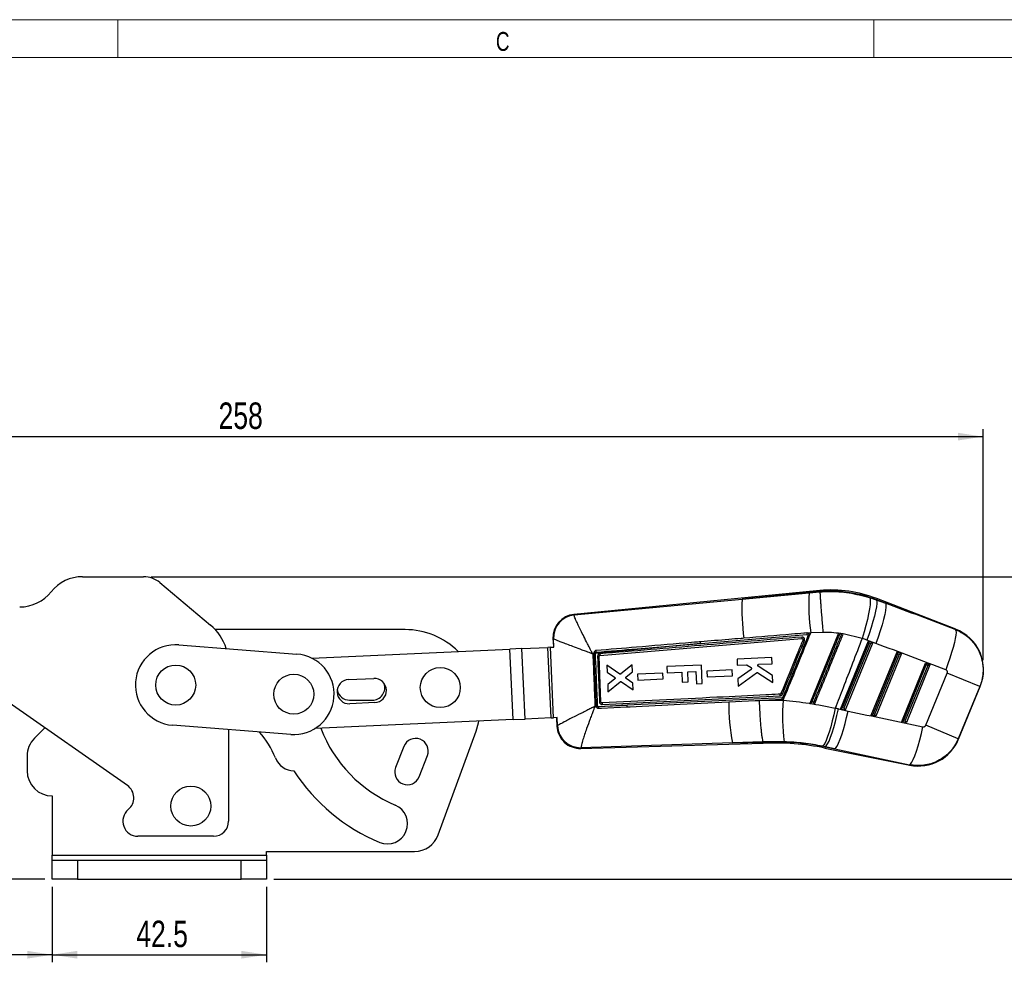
# Model space of a CAD drawing. Header units: millimetres. Extents: x 0 to 420, y 0 to 297.
# Tile 5 of 12: x 102 to 233, y 173 to 297. Entities that reach past the tile are written whole.
import ezdxf

# ---------------------------------------------------------------- set-up
doc = ezdxf.new("R2010")
doc.units = ezdxf.units.MM
doc.layers.add('FORMATO', color=179, linetype='Continuous')
doc.styles.add('SLDTEXTSTYLE0', font='TXT', dxfattribs={"width": 0.75})
doc.styles.add('SLDTEXTSTYLE1', font='TXT', dxfattribs={"width": 0.744681})
doc.dimstyles.new('SLDDIMSTYLE0', dxfattribs={"dimtxt": 3.5, "dimasz": 3.302, "dimexe": 0, "dimexo": 0.0625, "dimgap": 0.875, "dimtad": 1, "dimdec": 0, "dimlfac": 1.5, "dimrnd": 1e-09, "dimzin": 12, "dimdsep": 46, "dimtxsty": 'SLDTEXTSTYLE0', "dimsah": 1, "dimcen": 0.09, "dimadec": 0, "dimazin": 3, "dimtfac": 1, "dimtdec": 0, "dimtofl": 0, "dimtmove": 0, "dimatfit": 3, "dimfxl": 0, "dimfrac": 2, "dimtolj": 1, "dimtzin": 12, "dimarcsym": 0})
doc.dimstyles.new('SLDDIMSTYLE1', dxfattribs={"dimtxt": 3.5, "dimasz": 3.302, "dimexe": 0, "dimexo": 0.0625, "dimgap": 0.875, "dimtad": 1, "dimdec": 1, "dimlfac": 1.5, "dimrnd": 1e-09, "dimzin": 12, "dimdsep": 46, "dimtxsty": 'SLDTEXTSTYLE0', "dimsah": 1, "dimcen": 0.09, "dimadec": 0, "dimazin": 3, "dimtfac": 1, "dimtdec": 1, "dimtofl": 0, "dimtmove": 0, "dimatfit": 3, "dimfxl": 0, "dimfrac": 2, "dimtolj": 1, "dimtzin": 12, "dimarcsym": 0})
doc.dimstyles.new('SLDDIMSTYLE2', dxfattribs={"dimtxt": 3.5, "dimasz": 3.302, "dimexe": 0, "dimexo": 0.0625, "dimgap": 0.875, "dimtad": 1, "dimdec": 3, "dimlfac": 1.5, "dimrnd": 1e-09, "dimzin": 12, "dimdsep": 46, "dimtxsty": 'SLDTEXTSTYLE0', "dimsah": 1, "dimcen": 0.09, "dimadec": 0, "dimazin": 3, "dimtfac": 1, "dimtdec": 3, "dimtofl": 0, "dimtmove": 0, "dimatfit": 3, "dimfxl": 0, "dimfrac": 2, "dimtolj": 1, "dimtzin": 12, "dimarcsym": 0})

# ---------------------------------------------------------------- blocks, each defined once
blk = doc.blocks.new('_D')
at = {"layer": 'FORMATO'}
for p, q in [((58.01, 221.18), (58.01, 243.03)), ((229.82, 212.46), (229.82, 243.03)), ((58.01, 242.03), (229.82, 242.03))]:
    blk.add_line(p, q, dxfattribs=at)
for points in [[(58.01, 242.03), (61.32, 241.53), (61.32, 242.54)], [(229.82, 242.03), (226.52, 242.54), (226.52, 241.53)]]:
    blk.add_solid(points, dxfattribs=at)
at = {"layer": 'FORMATO', "insert": (128.68, 246.55), "char_height": 3.5, "attachment_point": 1, "style": 'SLDTEXTSTYLE0'}
blk.add_mtext('258', dxfattribs=at)
blk = doc.blocks.new('_D_1')
at = {"layer": 'FORMATO'}
for p, q in [((119.77, 223.51), (240.9, 223.51)), ((239.9, 183.52), (239.9, 223.51)), ((136.01, 183.52), (240.9, 183.52))]:
    blk.add_line(p, q, dxfattribs=at)
for points in [[(239.9, 223.51), (239.39, 220.21), (240.41, 220.21)], [(239.9, 183.52), (240.41, 186.82), (239.39, 186.82)]]:
    blk.add_solid(points, dxfattribs=at)
at = {"layer": 'FORMATO', "insert": (235.39, 201.63), "char_height": 3.5, "attachment_point": 1, "rotation": 90, "style": 'SLDTEXTSTYLE0'}
blk.add_mtext('60', dxfattribs=at)
blk = doc.blocks.new('_D_2')
at = {"layer": 'FORMATO'}
for p, q in [((59.99, 206.85), (41.01, 206.85)), ((42.01, 206.85), (42.01, 183.52)), ((105.68, 183.52), (41.01, 183.52))]:
    blk.add_line(p, q, dxfattribs=at)
for points in [[(42.01, 206.85), (41.51, 203.55), (42.52, 203.55)], [(42.01, 183.52), (42.52, 186.82), (41.51, 186.82)]]:
    blk.add_solid(points, dxfattribs=at)
at = {"layer": 'FORMATO', "insert": (37.5, 193.76), "char_height": 3.5, "attachment_point": 1, "rotation": 90, "style": 'SLDTEXTSTYLE0'}
blk.add_mtext('35', dxfattribs=at)
blk = doc.blocks.new('_D_3')
at = {"layer": 'FORMATO'}
for p, q in [((106.68, 182.52), (106.68, 172.52)), ((135.01, 182.52), (135.01, 172.52)), ((106.68, 173.52), (135.01, 173.52))]:
    blk.add_line(p, q, dxfattribs=at)
for points in [[(106.68, 173.52), (109.98, 173.01), (109.98, 174.03)], [(135.01, 173.52), (131.71, 174.03), (131.71, 173.01)]]:
    blk.add_solid(points, dxfattribs=at)
at = {"layer": 'FORMATO', "insert": (117.8, 178.03), "char_height": 3.5, "attachment_point": 1, "style": 'SLDTEXTSTYLE0'}
blk.add_mtext('42.5', dxfattribs=at)
blk = doc.blocks.new('_D_4')
at = {"layer": 'FORMATO'}
for p, q in [((58.01, 205.18), (58.01, 172.52)), ((106.68, 182.52), (106.68, 172.52)), ((106.68, 173.52), (58.01, 173.52))]:
    blk.add_line(p, q, dxfattribs=at)
for points in [[(58.01, 173.52), (61.32, 173.01), (61.32, 174.03)], [(106.68, 173.52), (103.38, 174.03), (103.38, 173.01)]]:
    blk.add_solid(points, dxfattribs=at)
at = {"layer": 'FORMATO', "insert": (77.28, 178.03), "char_height": 3.5, "attachment_point": 1, "style": 'SLDTEXTSTYLE0'}
blk.add_mtext('73', dxfattribs=at)

msp = doc.modelspace()

# ---------------------------------------------------------------- linework, layer by layer
at = {"color": 7, "linetype": 'Continuous', "lineweight": 18}
for p, q in [((115.372707, 292.169042), (115.372707, 297.169042)), ((215.372707, 292.169042), (215.372707, 297.169042))]:
    msp.add_line(p, q, dxfattribs=at)
at = {"color": 7, "linetype": 'Continuous', "lineweight": 25}
for p, q in [((110.697678, 223.514706), (118.765725, 223.514706)), ((120.90835, 222.734854), (127.632333, 217.092763)), ((208.232137, 221.702173), (175.669475, 218.51438)), ((208.245844, 221.548281), (197.957375, 220.541069)), ((206.798668, 221.364328), (208.249942, 221.502127)), ((208.232194, 221.701586), (208.245844, 221.548281)), ((208.245844, 221.548281), (208.249941, 221.502246)), ((208.249942, 221.502127), (208.249941, 221.502246)), ((175.723566, 218.463705), (197.957375, 220.541069)), ((197.957375, 220.541069), (206.798668, 221.364328)), ((214.804525, 220.758217), (215.700558, 220.448713)), ((215.706185, 220.463269), (215.700558, 220.448713)), ((215.700558, 220.448713), (216.910263, 219.997881)), ((216.910263, 219.997881), (215.706185, 220.463269)), ((226.211148, 216.568628), (215.761883, 220.607375)), ((175.723566, 218.463705), (175.723151, 218.441076)), ((153.347082, 216.514706), (128.239265, 216.514706)), ((172.924267, 215.3462), (172.971904, 214.293612)), ((172.989864, 215.290696), (172.982125, 215.299871)), ((179.143599, 213.108312), (205.853267, 215.337727)), ((192.470568, 214.694199), (206.524607, 215.864363)), ((207.021777, 216.097266), (206.617583, 216.058361)), ((206.638745, 216.051523), (206.617583, 216.058361)), ((206.837666, 215.605061), (206.861537, 215.705612)), ((206.861537, 215.705612), (207.021777, 216.097266)), ((210.705065, 216.030963), (206.914689, 206.764172)), ((208.644463, 216.14369), (207.021777, 216.097266)), ((210.70686, 216.035352), (210.705065, 216.030963)), ((210.706308, 216.034003), (210.70686, 216.035352)), ((211.329138, 215.94676), (210.70686, 216.035352)), ((211.110543, 215.977202), (210.903366, 216.005964)), ((210.962384, 206.003155), (214.654262, 215.024771)), ((211.328047, 215.944093), (211.329138, 215.94676)), ((213.830478, 215.344532), (211.328047, 215.944093)), ((215.651465, 214.685181), (214.441761, 215.136013)), ((214.654262, 215.024771), (215.224042, 214.804545)), ((123.425809, 214.498764), (139.045646, 213.288339)), ((141.00195, 212.749576), (167.224672, 213.936343)), ((168.806386, 214.007927), (167.224672, 213.936343)), ((167.64664, 204.612554), (167.224672, 213.936343)), ((168.806386, 214.007927), (172.243467, 214.16348)), ((169.228355, 204.684138), (168.806386, 214.007927)), ((172.576459, 214.17855), (172.243467, 214.16348)), ((172.665435, 204.83969), (172.243467, 214.16348)), ((172.576459, 214.17855), (173.057699, 214.20033)), ((172.998428, 204.854761), (172.576459, 214.17855)), ((192.470568, 214.694199), (178.541313, 213.334841)), ((211.217525, 206.164041), (214.741048, 214.77426)), ((214.934094, 214.699646), (211.42405, 206.122366)), ((215.224042, 214.804545), (211.571948, 205.880148)), ((214.741048, 214.77426), (214.934094, 214.699646)), ((178.328089, 213.313881), (178.190791, 213.300381)), ((178.324793, 213.393355), (178.327561, 213.326587)), ((178.327561, 213.326587), (178.328089, 213.313881)), ((178.541313, 213.334841), (178.538767, 213.398995)), ((179.270035, 206.944644), (179.019507, 212.967632)), ((201.866515, 212.820399), (197.270467, 212.61156)), ((197.270467, 212.61156), (197.307283, 211.794888)), ((201.903317, 212.003768), (201.866515, 212.820399)), ((215.014562, 205.18545), (218.441965, 213.560785)), ((215.269702, 205.346337), (218.528751, 213.310274)), ((218.721797, 213.23566), (215.476227, 205.304662)), ((219.011744, 213.34056), (215.624125, 205.062444)), ((218.441965, 213.560785), (219.011744, 213.34056)), ((218.528751, 213.310274), (218.721797, 213.23566)), ((181.749329, 210.64358), (180.044975, 211.798263)), ((180.044975, 211.798263), (180.086389, 210.879534)), ((183.402863, 211.848583), (181.910026, 210.650097)), ((183.44351, 210.946639), (183.402863, 211.848583)), ((192.566797, 211.834654), (187.972959, 211.62675)), ((187.972959, 211.62675), (188.009919, 210.810085)), ((192.677569, 209.387038), (192.566797, 211.834654)), ((196.646194, 211.18538), (193.292844, 211.033009)), ((193.292844, 211.033009), (193.328125, 210.250377)), ((196.681465, 210.402777), (196.646194, 211.18538)), ((197.307283, 211.794888), (198.521487, 211.850063)), ((199.128, 211.258488), (197.387858, 210.007367)), ((198.602119, 211.827778), (199.123871, 211.482371)), ((201.973138, 210.454439), (200.066099, 211.6737)), ((200.133223, 211.923311), (201.903317, 212.003768)), ((219.066739, 204.367746), (222.229667, 212.0968)), ((219.321879, 204.528633), (222.316453, 211.846289)), ((222.509499, 211.771675), (219.528405, 204.486958)), ((222.799446, 211.876574), (219.676303, 204.24474)), ((222.229667, 212.0968), (222.799446, 211.876574)), ((222.316453, 211.846289), (222.509499, 211.771675)), ((145.887083, 209.900858), (149.217008, 210.051561)), ((180.086389, 210.879534), (181.083415, 210.213024)), ((181.09287, 209.993996), (180.160061, 209.245176)), ((182.615756, 210.267379), (183.44351, 210.946639)), ((183.511021, 209.448554), (182.625036, 210.050304)), ((187.455572, 210.769427), (184.102269, 210.617051)), ((184.102269, 210.617051), (184.137548, 209.834418)), ((184.137548, 209.834418), (187.490841, 209.986824)), ((187.490841, 209.986824), (187.455572, 210.769427)), ((188.009919, 210.810085), (189.966554, 210.898636)), ((189.966554, 210.898636), (190.026506, 209.573941)), ((190.749208, 210.934057), (191.821103, 210.982568)), ((190.80916, 209.609362), (190.749208, 210.934057)), ((191.821103, 210.982568), (191.894916, 209.351617)), ((193.328125, 210.250377), (196.681465, 210.402777)), ((197.387858, 210.007367), (197.431593, 209.037326)), ((197.431593, 209.037326), (199.867736, 210.809387)), ((200.020899, 210.813447), (202.015303, 209.518788)), ((202.015303, 209.518788), (201.973138, 210.454439)), ((222.234659, 203.858781), (225.084716, 210.77055)), ((229.39836, 208.991826), (225.084716, 210.77055)), ((180.160061, 209.245176), (180.203019, 208.292163)), ((180.203019, 208.292163), (181.81322, 209.610255)), ((181.973982, 209.618085), (183.550888, 208.563887)), ((183.550888, 208.563887), (183.511021, 209.448554)), ((190.026506, 209.573941), (190.80916, 209.609362)), ((191.894916, 209.351617), (192.677569, 209.387038)), ((229.39836, 208.991826), (226.548303, 202.080057)), ((226.577714, 202.033552), (229.454914, 209.011149)), ((146.013749, 207.181373), (149.013749, 207.181373)), ((179.434377, 206.611634), (202.991213, 207.765025)), ((203.235016, 207.505847), (182.721457, 206.501998)), ((198.800579, 207.09002), (203.232754, 207.307084)), ((198.800579, 207.09002), (200.197243, 207.141803)), ((200.197243, 207.141803), (203.373596, 207.182344)), ((203.373596, 207.182344), (203.473142, 207.42553)), ((116.614655, 195.90458), (100.985775, 206.848039)), ((149.361683, 206.854833), (146.031758, 206.70413)), ((178.479874, 206.35087), (178.628249, 206.356129)), ((178.614093, 206.439393), (178.628249, 206.356129)), ((178.862145, 206.364421), (182.721457, 206.501998)), ((182.721457, 206.501998), (178.971069, 206.319687)), ((179.412436, 206.814782), (179.397737, 206.814887)), ((196.183553, 206.961724), (198.800579, 207.09002)), ((210.694141, 206.021278), (211.966531, 205.748721)), ((211.571948, 205.880148), (210.962384, 206.003155)), ((211.42405, 206.122366), (211.217525, 206.164041)), ((167.64664, 204.612554), (141.423919, 203.425786)), ((167.64664, 204.612554), (169.228355, 204.684138)), ((172.665435, 204.83969), (169.228355, 204.684138)), ((172.665435, 204.83969), (172.998428, 204.854761)), ((173.478317, 204.876479), (172.998428, 204.854761)), ((173.40265, 204.775889), (173.450577, 203.716904)), ((215.624125, 205.062444), (215.014562, 205.18545)), ((215.476227, 205.304662), (215.269702, 205.346337)), ((219.528405, 204.486958), (219.321879, 204.528633)), ((105.707536, 203.541827), (104.323393, 202.157683)), ((138.221526, 202.653556), (122.601689, 203.863981)), ((130.013749, 203.2896), (130.013749, 191.181373)), ((173.504429, 203.770498), (173.513307, 203.78464)), ((219.676303, 204.24474), (219.066739, 204.367746)), ((226.548303, 202.080057), (222.234659, 203.858781)), ((157.750386, 189.374639), (162.744008, 203.094505)), ((153.198391, 201.064074), (152.111053, 198.26806)), ((176.577021, 200.810746), (200.730805, 201.481743)), ((176.621793, 200.899889), (176.626545, 200.868364)), ((196.663711, 201.523313), (176.626545, 200.868364)), ((200.724215, 201.657757), (196.663711, 201.523313)), ((196.663711, 201.523313), (200.725177, 201.636142)), ((200.724407, 201.657265), (200.724215, 201.657757)), ((203.50686, 201.685764), (200.724407, 201.657265)), ((200.725177, 201.636142), (200.724407, 201.657265)), ((208.942042, 201.017714), (208.571903, 201.095567)), ((208.908419, 200.851093), (220.122649, 198.588131)), ((208.938979, 201.002535), (208.942042, 201.017714)), ((208.938979, 201.002535), (210.214432, 200.745157)), ((210.214432, 200.745157), (208.942042, 201.017714)), ((103.347082, 199.800661), (103.347082, 197.848039)), ((155.217735, 197.059906), (156.305074, 199.85592)), ((106.680416, 194.514706), (106.680416, 186.686719)), ((128.013749, 189.181373), (118.013749, 189.181373)), ((106.680416, 186.686719), (135.013749, 186.686719)), ((106.680416, 186.020052), (106.680416, 186.686719)), ((135.013749, 186.686719), (135.013749, 187.181373)), ((135.013749, 187.181373), (154.618077, 187.181373)), ((135.013749, 186.686719), (135.013749, 186.020052)), ((106.680416, 183.520052), (106.680416, 186.020052)), ((106.680416, 186.020052), (110.013749, 186.020052)), ((110.013749, 186.020052), (110.013749, 183.520052)), ((110.013749, 186.020052), (131.680416, 186.020052)), ((131.680416, 183.520052), (131.680416, 186.020052)), ((131.680416, 186.020052), (135.013749, 186.020052)), ((135.013749, 186.020052), (135.013749, 183.520052)), ((110.013749, 183.520052), (106.680416, 183.520052)), ((110.013749, 183.520052), (131.680416, 183.520052)), ((135.013749, 183.520052), (131.680416, 183.520052))]:
    msp.add_line(p, q, dxfattribs=at)
at = {"color": 8, "linetype": 'Continuous', "lineweight": 25}
for p, q in [((215.761883, 220.607375), (215.706185, 220.463269)), ((175.669475, 218.51438), (175.723566, 218.463705)), ((226.155058, 216.539311), (226.211148, 216.568628)), ((172.982125, 215.299871), (172.924267, 215.3462)), ((173.039473, 214.199505), (172.989864, 215.290696)), ((229.454914, 209.011149), (229.39836, 208.991826)), ((173.513307, 203.78464), (173.46363, 204.875814)), ((173.450577, 203.716904), (173.504429, 203.770498)), ((226.548303, 202.080057), (226.577714, 202.033552)), ((176.626545, 200.868364), (176.577021, 200.810746)), ((208.938979, 201.002535), (208.908419, 200.851093)), ((220.122649, 198.588131), (220.099344, 198.64079))]:
    msp.add_line(p, q, dxfattribs=at)
at = {"color": 7, "linetype": 'Continuous', "lineweight": 25, "flags": 128}
for points in [[(214.804525, 220.758217), (214.874518, 220.576338), (214.896897, 220.258199), (214.871045, 219.812558), (214.797675, 219.251685), (214.678807, 218.591022), (214.517712, 217.848759), (214.318827, 217.04533), (214.087628, 216.202856), (213.830478, 215.344532)], [(215.700558, 220.448713), (215.760482, 220.264349), (215.765793, 219.947934), (215.716344, 219.50809), (215.613484, 218.956803), (215.460016, 218.309097), (215.260121, 217.582623), (215.019248, 216.797177), (214.743961, 215.974165), (214.441761, 215.136013)], [(216.910263, 219.997881), (216.970187, 219.813517), (216.975497, 219.497102), (216.926049, 219.057258), (216.823189, 218.505971), (216.66972, 217.858265), (216.469826, 217.131791), (216.228953, 216.346345), (215.953666, 215.523333), (215.651465, 214.685181)], [(226.155058, 216.539311), (226.223376, 216.403264), (226.244808, 216.15318), (226.218855, 215.794869), (226.146121, 215.336658), (226.028295, 214.789194), (225.868117, 214.165201), (225.669307, 213.479178), (225.436487, 212.747067), (225.175066, 211.985883), (224.89112, 211.213312)], [(178.968912, 206.115494), (179.350149, 206.134274), (180.969153, 206.21401), (182.719287, 206.30017)], [(182.719287, 206.30017), (183.118463, 206.319817), (184.737486, 206.399483), (187.331226, 206.527046)], [(187.331226, 206.527046), (189.761657, 206.646496), (196.183553, 206.961724)], [(210.264837, 206.110726), (210.079793, 205.260324), (209.88167, 204.439538), (209.675647, 203.669823), (209.46711, 202.971301), (209.26151, 202.362229), (209.06422, 201.858528), (208.880399, 201.473366), (208.714851, 201.216811), (208.571903, 201.095567)], [(208.942042, 201.017714), (209.086737, 201.137495), (209.255584, 201.392602), (209.444158, 201.776354), (209.647522, 202.278697), (209.860347, 202.886474), (210.07706, 203.583766), (210.291984, 204.352308), (210.49949, 205.171968), (210.694141, 206.021278)], [(210.214432, 200.745157), (210.359127, 200.864938), (210.527973, 201.120045), (210.716548, 201.503796), (210.919911, 202.00614), (211.132737, 202.613917), (211.34945, 203.311209), (211.564374, 204.07975), (211.771879, 204.899411), (211.966531, 205.748721)], [(162.744008, 203.094505), (163.069582, 204.175261), (163.122612, 204.407809)], [(220.099344, 198.64079), (220.240986, 198.73192), (220.40824, 198.966831), (220.59649, 199.339041), (220.800539, 199.838274), (221.014756, 200.450751), (221.233228, 201.159568), (221.449924, 201.945157), (221.658863, 202.785837), (221.854278, 203.658402)]]:
    msp.add_lwpolyline(points, dxfattribs=at)
at = {"color": 7, "linetype": 'Continuous', "lineweight": 25}
for centre in [(123.013749, 209.181373), (158.013749, 208.848039), (138.633586, 207.970947), (125.013749, 193.181373)]:
    msp.add_circle(centre, 2.645833, dxfattribs=at)
for centre, radius, start, end in [((110.697678, 218.181373), 5.333333, 90, 141.31781255), ((118.765725, 220.181373), 3.333333, 50, 90), ((102.371014, 224.848039), 5.333333, 270, 321.31781255), ((209.599134, 204.662778), 17.094141, 68.86797628, 94.58816701), ((209.599134, 204.662778), 16.939646, 68.86797628, 94.58218231), ((225.818226, 219.097076), 27.898246, 177.03308783, 187.66448392), ((235.505715, 219.942083), 28.742258, 177.16369088, 187.68743177), ((175.966154, 215.483867), 3.045, 94.90987982, 183.534351), ((176.029908, 215.428625), 3.050501, 95.76354342, 182.41901444), ((176.042441, 215.403161), 3.054648, 95.99985635, 182.10995705), ((123.347082, 211.9858), 6.666667, 17.70013951, 50), ((153.347082, 206.514706), 10, 45.33053008, 90), ((224.137567, 211.203749), 5.751667, 337.14687462, 69.28749987), ((152.109484, 82.195405), 144.198857, 67.69525998, 67.77117073), ((123.013749, 209.181373), 5.333333, 85.56884349, 265.56884349), ((191.436878, 214.657556), 1.034339, 2.03022073, 13.46473795), ((138.633586, 207.970947), 5.333333, 265.56884349, 85.56884349), ((178.323788, 217.493642), 4.100287, 270.01404672, 273.00540667), ((177.720123, 231.829006), 18.512387, 271.88035616, 272.54241573), ((178.322529, 226.222275), 13.272955, 272.18248764, 273.01004942), ((145.959421, 208.302494), 1.6, 92.59127893, 272.59127893), ((149.289346, 208.453197), 1.6, 272.59127893, 92.59127893), ((146.013749, 208.848039), 1.666667, 190.79062069, 270), ((149.013749, 208.848039), 1.666667, 270, 18.64634875), ((202.062327, 207.77007), 0.9289, 359.68880663, 12.53368285), ((198.543962, 196.514794), 12.403102, 67.51362053, 68.50920279), ((229.526468, 205.066512), 26.238321, 175.37470317, 187.40301345), ((178.11736, 222.299432), 15.867816, 271.79390572, 272.56967764), ((177.847552, 207.452829), 1.487962, 304.82286929, 312.98975393), ((178.625376, 217.27788), 10.353326, 272.51369302, 273.56988324), ((181.857608, 206.410357), 0.868695, 352.71290781, 6.05559502), ((222.822934, 206.573317), 26.642213, 179.16467656, 190.92646377), ((159.012162, 209.90418), 18, 200.97419077, 247.23080036), ((176.492463, 203.854572), 3.045, 181.91422573, 272.51799235), ((176.551492, 203.918075), 3.050634, 182.77280332, 271.40975453), ((176.564287, 203.955085), 3.055737, 183.1975397, 271.07832221), ((106.680416, 199.800661), 3.333333, 135, 180), ((125.636704, 195.429278), 11.333333, 21.29960821, 41.73272118), ((154.751733, 200.459997), 1.666667, 338.74949449, 158.74949449), ((221.260367, 204.226151), 5.751667, 258.27532103, 337.97083618), ((202.25107, 167.860237), 33.810354, 78.59127893, 92.58669009), ((202.25107, 167.860237), 33.655859, 78.59127893, 92.59127893), ((138.680416, 200.514706), 2.666667, 201.29960821, 269.5813033), ((153.664394, 197.663983), 1.666667, 158.74949449, 338.74949449), ((106.680416, 197.848039), 3.333333, 180, 270), ((159.413484, 211.181373), 24.666667, 212.72024679, 247.55439489), ((115.467502, 194.266276), 2, 309.53590642, 55), ((151.013749, 190.848039), 2.666667, 247.55439489, 67.23080036), ((118.013749, 191.181373), 2, 129.53590642, 270), ((128.013749, 191.181373), 2, 270, 0), ((154.618077, 190.514706), 3.333333, 270, 340)]:
    msp.add_arc(centre, radius, start, end, dxfattribs=at)
for centre, major_axis, ratio, start_param, end_param in [((222.295518, 174.554956), (237.498836, -91.658135), 0.1594825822, 1.6160472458, 1.6549020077), ((210.413515, 204.326969), (10.664987, -4.39769), 0.999926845, 1.6051702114, 1.6611642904), ((214.76675, 214.763662), (-0.112233, 0.260524), 0.0685990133, 0.0671655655, 1.500579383), ((213.538378, 215.952666), (40.566512, 1.658158), 0.0699281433, 3.1419085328, 3.1760674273), ((214.959796, 214.689048), (0.265628, 0.114431), 0.0689666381, 0.076587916, 1.6379618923), ((222.980899, 174.27234), (237.492409, -91.674764), 0.1382182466, 1.6160676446, 1.6549224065), ((218.554452, 213.299676), (-0.112233, 0.260524), 0.0685990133, 0.0671655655, 1.500579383), ((218.747498, 213.225062), (0.265628, 0.114431), 0.0689666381, 0.076587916, 1.6379618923), ((222.342154, 211.835691), (-0.112233, 0.260524), 0.0685990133, 0.0671655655, 1.500579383), ((222.535201, 211.761077), (0.265628, 0.114431), 0.0689666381, 0.076587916, 1.6379618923), ((202.498846, 167.758067), (36.178714, -14.918233), 0.999926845, 1.7508951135, 1.7621009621), ((211.243227, 206.153443), (0.279953, 0.149907), 0.0677311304, 1.626420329, 3.0598341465), ((211.449752, 206.111768), (-0.124134, 0.231821), 0.0673634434, 1.4890378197, 3.050411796), ((213.953147, 206.787963), (40.550454, 2.01297), 0.0699281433, 3.1071178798, 3.1412767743), ((247.729613, 234.29129), (254.423573, -50.376748), 0.1356176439, 4.5982542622, 4.6373941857), ((215.295404, 205.335739), (0.279953, 0.149907), 0.0677311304, 1.626420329, 3.0598341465), ((215.501929, 205.294064), (-0.124134, 0.231821), 0.0673634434, 1.4890378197, 3.050411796), ((219.347581, 204.518035), (0.279953, 0.149907), 0.0677311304, 1.626420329, 3.0598341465), ((219.554106, 204.47636), (-0.124134, 0.231821), 0.0673634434, 1.4890378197, 3.050411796), ((247.044233, 234.573906), (254.453663, -50.227508), 0.1564812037, 4.5980863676, 4.6372262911)]:
    msp.add_ellipse(centre, major_axis=major_axis, ratio=ratio, start_param=start_param, end_param=end_param, dxfattribs=at)
for points, knots in [([(208.249942, 221.502127), (208.249313, 221.460241), (208.248056, 221.376468), (208.263179, 221.063255), (208.290684, 220.618306), (208.330473, 220.045585), (208.3815, 219.360231), (208.441922, 218.584825), (208.510286, 217.738387), (208.576249, 216.944602), (208.621792, 216.408104), (208.641847, 216.174198), (208.644463, 216.14369)], [0, 0, 0, 0, 0.1139934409, 0.2279868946, 0.3419802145, 0.4559735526, 0.5699693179, 0.6839651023, 0.7979649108, 0.9119647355, 0.9885175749, 1, 1, 1, 1]), ([(208.249941, 221.502246), (208.626878, 221.5241), (209.907312, 221.598338), (212.133602, 221.46176), (213.906154, 220.994855), (214.804525, 220.758217)], [0, 0, 0, 0, 0.17064200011, 0.57966177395, 1, 1, 1, 1]), ([(178.190791, 213.300381), (178.188868, 213.303999), (178.186621, 213.308225), (178.18295, 213.315134), (178.178711, 213.323113), (178.170616, 213.338351), (178.156934, 213.364117), (178.133977, 213.407378), (178.095459, 213.480043), (178.030794, 213.602263), (177.921963, 213.80861), (177.73712, 214.160977), (177.4125, 214.785742), (177.009481, 215.575935), (176.59858, 216.403941), (176.282503, 217.062), (176.043948, 217.581), (175.834835, 218.064439), (175.733681, 218.343098), (175.725146, 218.422512), (175.723151, 218.441076)], [0, 0, 0, 0, 0.001490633, 0.0017418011, 0.0028468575, 0.0047785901, 0.0080212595, 0.0134651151, 0.0226072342, 0.0379736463, 0.0638671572, 0.1078155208, 0.1840182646, 0.3257153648, 0.450189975, 0.5746139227, 0.6750615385, 0.7754827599, 0.9475158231, 1, 1, 1, 1]), ([(226.155058, 216.539311), (226.511533, 216.376395), (227.168831, 216.075998), (227.997089, 215.417175), (228.730711, 214.61714), (229.287646, 213.691036), (229.649726, 212.691753), (229.826445, 211.747951), (229.838845, 210.788461), (229.707611, 209.855106), (229.499111, 209.273074), (229.39836, 208.991826)], [0, 0, 0, 0, 0.12829305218, 0.23655698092, 0.34482086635, 0.48352593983, 0.58798983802, 0.69245370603, 0.79723770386, 0.90202170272, 1, 1, 1, 1]), ([(178.190791, 213.300381), (178.186946, 213.301783), (178.182453, 213.303421), (178.175107, 213.3061), (178.166622, 213.309194), (178.150421, 213.315102), (178.123038, 213.325091), (178.07708, 213.34186), (177.99993, 213.370025), (177.870295, 213.417395), (177.651782, 213.497364), (177.279657, 213.633906), (176.623037, 213.875949), (175.800071, 214.182024), (174.949065, 214.502669), (174.283123, 214.757445), (173.768567, 214.958315), (173.302279, 215.145336), (173.052748, 215.253011), (173.001779, 215.283556), (172.989864, 215.290696)], [0, 0, 0, 0, 0.0014906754, 0.00174180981, 0.00284832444, 0.00478080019, 0.008024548, 0.01346993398, 0.02261416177, 0.03798336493, 0.06388034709, 0.10783247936, 0.18403704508, 0.32571559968, 0.45019043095, 0.57461464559, 0.67506267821, 0.77548433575, 0.94751667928, 1, 1, 1, 1]), ([(205.847932, 215.536389), (201.39248, 215.165588), (192.488814, 214.424587), (183.585608, 213.681521), (179.137623, 213.310291)], [0, 0, 0, 0, 0.5004063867, 1, 1, 1, 1]), ([(198.169222, 215.376235), (198.046114, 215.365967), (197.384352, 215.310772), (195.475525, 215.151539), (193.689835, 215.002489), (192.442786, 214.898399)], [0, 0, 0, 0, 0.0644937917, 0.3466832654, 1, 1, 1, 1]), ([(206.496677, 216.07033), (206.370204, 216.059795), (205.705059, 216.00439), (202.929204, 215.773135), (200.279884, 215.552228), (198.169222, 215.376235)], [0, 0, 0, 0, 0.0455616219, 0.2396171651, 1, 1, 1, 1]), ([(205.990144, 215.151197), (205.944843, 215.040448), (205.6946, 214.428666), (204.727147, 212.063469), (203.805038, 209.80901), (203.08786, 208.055588)], [0, 0, 0, 0, 0.046824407, 0.25866035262, 1, 1, 1, 1]), ([(203.287699, 207.974894), (203.771323, 209.157718), (204.738552, 211.523318), (205.705861, 213.888891), (206.189505, 215.071654)], [0, 0, 0, 0, 0.5000103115, 1, 1, 1, 1]), ([(206.660864, 215.677453), (206.104216, 214.316165), (205.00191, 211.620469), (203.899709, 208.924739), (203.354103, 207.590314)], [0, 0, 0, 0, 0.5049855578, 1, 1, 1, 1]), ([(203.529109, 207.516365), (204.08052, 208.864485), (205.183342, 211.560725), (206.286224, 214.256949), (206.837666, 215.605061)], [0, 0, 0, 0, 0.49999995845, 1, 1, 1, 1]), ([(206.189505, 215.071654), (206.192222, 215.078885), (206.208304, 215.121698), (206.220134, 215.206587), (206.19876, 215.316831), (206.154996, 215.39421), (206.096469, 215.459315), (206.020017, 215.511711), (205.925633, 215.53847), (205.86776, 215.53692), (205.847932, 215.536389)], [0, 0, 0, 0, 0.0337140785, 0.1996216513, 0.3655959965, 0.5156321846, 0.5814015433, 0.7474433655, 0.9134732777, 1, 1, 1, 1]), ([(205.847932, 215.536389), (205.849874, 215.510316), (205.853758, 215.458169), (205.856526, 215.39274), (205.856605, 215.346924), (205.854181, 215.340776), (205.852969, 215.337703)], [0, 0, 0, 0, 0.2499999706, 0.4999999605, 0.7499999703, 1, 1, 1, 1]), ([(205.853267, 215.337727), (205.86865, 215.33757), (205.884917, 215.337404), (205.9004, 215.333006), (205.901241, 215.332767)], [0, 0, 0, 0, 0.9456798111, 1, 1, 1, 1]), ([(205.901241, 215.332767), (205.915568, 215.327048), (205.944221, 215.315612), (205.976989, 215.281584), (205.996963, 215.239691), (206.002634, 215.193764), (205.994218, 215.165082), (205.990144, 215.151197)], [0, 0, 0, 0, 0.2025661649, 0.4051346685, 0.6076830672, 0.8100711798, 1, 1, 1, 1]), ([(205.990144, 215.151197), (205.992635, 215.150275), (205.99816, 215.148229), (206.028655, 215.136185), (206.076525, 215.117087), (206.126201, 215.097154), (206.164663, 215.081673), (206.182268, 215.074573), (206.189505, 215.071654)], [0, 0, 0, 0, 0.1762929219, 0.391090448, 0.6058892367, 0.8206903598, 0.9262813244, 1, 1, 1, 1]), ([(206.617583, 216.058361), (206.610531, 216.060261), (206.571274, 216.070843), (206.530295, 216.070559), (206.496677, 216.070326)], [0, 0, 0, 0, 0.1796255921, 1, 1, 1, 1]), ([(206.49668, 216.070326), (206.498345, 216.067059), (206.501785, 216.060311), (206.509287, 216.013563), (206.517529, 215.945199), (206.522248, 215.891305), (206.524607, 215.864358)], [0, 0, 0, 0, 0.2383401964, 0.4922267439, 0.7461149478, 1, 1, 1, 1]), ([(206.524607, 215.864358), (206.540344, 215.864044), (206.571409, 215.863424), (206.613916, 215.842779), (206.647193, 215.810542), (206.667662, 215.768777), (206.674137, 215.721998), (206.665289, 215.692297), (206.660867, 215.677452)], [0, 0, 0, 0, 0.1697417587, 0.3350816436, 0.5005632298, 0.6661741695, 0.8331507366, 1, 1, 1, 1]), ([(206.861537, 215.705612), (206.86179, 215.709227), (206.864697, 215.750775), (206.854697, 215.831659), (206.803309, 215.935073), (206.727284, 216.011755), (206.665643, 216.039442), (206.638745, 216.051523)], [0, 0, 0, 0, 0.0246709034, 0.2835673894, 0.5417115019, 0.8000202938, 1, 1, 1, 1]), ([(207.191527, 206.928114), (207.242746, 207.05338), (207.498838, 207.679712), (208.574434, 210.310304), (209.760496, 213.210987), (210.7417, 215.610599), (210.903366, 216.005964)], [0, 0, 0, 0, 0.04139720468, 0.20698602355, 0.86934130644, 1, 1, 1, 1]), ([(211.110543, 215.977202), (211.059322, 215.851936), (210.803215, 215.225609), (209.727574, 212.595033), (208.540999, 209.693092), (207.559331, 207.292205), (207.39716, 206.89558)], [0, 0, 0, 0, 0.04138002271, 0.20690011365, 0.86898048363, 1, 1, 1, 1]), ([(207.53296, 206.665601), (207.576348, 206.771678), (207.824671, 207.378797), (208.892736, 209.990078), (210.114378, 212.976832), (211.131084, 215.462545), (211.328047, 215.944093)], [0, 0, 0, 0, 0.0342978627, 0.1962986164, 0.8443016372, 1, 1, 1, 1]), ([(210.705065, 216.030963), (210.300606, 216.071798), (209.615421, 216.140974), (208.926656, 216.142901), (208.644463, 216.14369)], [0, 0, 0, 0, 0.5902916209, 1, 1, 1, 1]), ([(213.830478, 215.344532), (212.986025, 213.1657), (211.793674, 210.089231), (210.610158, 207.009358), (210.264837, 206.110726)], [0, 0, 0, 0, 0.70822459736, 1, 1, 1, 1]), ([(178.634855, 213.744402), (178.591756, 213.735816), (178.511065, 213.719742), (178.413737, 213.644754), (178.349103, 213.549487), (178.324761, 213.460188), (178.324784, 213.407812), (178.32479, 213.393355)], [0, 0, 0, 0, 0.25320141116, 0.47405211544, 0.69490126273, 0.91578888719, 1, 1, 1, 1]), ([(178.663306, 213.535254), (178.662124, 213.548852), (178.659758, 213.576047), (178.655743, 213.61556), (178.651587, 213.652101), (178.647414, 213.684206), (178.643401, 213.710616), (178.639722, 213.7301), (178.636812, 213.741193), (178.635344, 213.743466), (178.634746, 213.744392)], [0, 0, 0, 0, 0.13008065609, 0.26016131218, 0.39024196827, 0.52032262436, 0.65040328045, 0.78048393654, 0.91056459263, 1, 1, 1, 1]), ([(192.442786, 214.898399), (192.315426, 214.887766), (191.649425, 214.832165), (188.828883, 214.596648), (184.353546, 214.222746), (180.416987, 213.893466), (178.634855, 213.744397)], [0, 0, 0, 0, 0.02767035, 0.1446946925, 0.6127920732, 1, 1, 1, 1]), ([(178.663133, 213.535235), (180.458476, 213.686081), (185.060829, 214.072773), (189.663415, 214.458774), (192.470568, 214.694199)], [0, 0, 0, 0, 0.39009240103, 1, 1, 1, 1]), ([(178.190791, 213.300381), (178.239753, 212.129781), (178.336645, 209.813298), (178.432472, 207.496774), (178.479874, 206.35087)], [0, 0, 0, 0, 0.5053349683, 1, 1, 1, 1]), ([(178.328089, 213.313881), (178.333538, 213.182901), (178.361488, 212.511058), (178.45682, 210.21956), (178.546708, 208.059045), (178.614093, 206.439393)], [0, 0, 0, 0, 0.0571591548, 0.2931893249, 1, 1, 1, 1]), ([(178.538767, 213.398995), (178.538904, 213.406784), (178.539302, 213.429333), (178.551843, 213.465653), (178.579697, 213.501275), (178.61818, 213.527053), (178.648112, 213.532504), (178.663133, 213.535239)], [0, 0, 0, 0, 0.11503368, 0.3330178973, 0.553086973, 0.7757352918, 1, 1, 1, 1]), ([(178.828783, 206.447572), (178.823136, 206.582786), (178.794904, 207.258858), (178.699072, 209.554613), (178.608907, 211.715157), (178.541313, 213.334841)], [0, 0, 0, 0, 0.0588976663, 0.2944883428, 1, 1, 1, 1]), ([(179.137623, 213.310291), (179.114614, 213.306897), (179.054002, 213.297955), (178.963441, 213.251698), (178.883013, 213.16922), (178.833385, 213.066897), (178.829737, 212.993832), (178.827995, 212.958948)], [0, 0, 0, 0, 0.1352406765, 0.3562666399, 0.5772248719, 0.7981567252, 1, 1, 1, 1]), ([(178.827995, 212.958948), (178.833638, 212.823734), (178.861852, 212.14766), (178.945656, 210.139514), (179.023844, 208.266586), (179.079454, 206.934517)], [0, 0, 0, 0, 0.0673331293, 0.3366656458, 1, 1, 1, 1]), ([(179.019507, 212.967632), (179.020429, 212.982893), (179.022279, 213.01352), (179.044063, 213.055148), (179.077344, 213.087299), (179.112912, 213.104052), (179.135798, 213.107229), (179.143599, 213.108312)], [0, 0, 0, 0, 0.2203548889, 0.4422529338, 0.6640211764, 0.8854787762, 1, 1, 1, 1]), ([(179.137623, 213.310291), (179.139672, 213.283893), (179.143772, 213.231097), (179.146795, 213.164467), (179.147052, 213.117725), (179.144678, 213.111443), (179.143491, 213.108302)], [0, 0, 0, 0, 0.2500000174, 0.500000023, 0.7500000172, 1, 1, 1, 1]), ([(198.521487, 211.850063), (198.536856, 211.849421), (198.565531, 211.848224), (198.590522, 211.834258), (198.602119, 211.827778)], [0, 0, 0, 0, 0.5359518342, 1, 1, 1, 1]), ([(199.123871, 211.482371), (199.135905, 211.472162), (199.159974, 211.451744), (199.180438, 211.40823), (199.186038, 211.367474), (199.181476, 211.343186), (199.179805, 211.334288)], [0, 0, 0, 0, 0.2797656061, 0.5595595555, 0.8386427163, 1, 1, 1, 1]), ([(199.179805, 211.334288), (199.174518, 211.319603), (199.163809, 211.289863), (199.140035, 211.269033), (199.128, 211.258488)], [0, 0, 0, 0, 0.4937506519, 1, 1, 1, 1]), ([(200.066099, 211.6737), (200.054054, 211.683208), (200.029963, 211.702223), (200.008582, 211.743808), (200.001776, 211.783071), (200.005301, 211.806688), (200.006578, 211.815245)], [0, 0, 0, 0, 0.2805401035, 0.5611082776, 0.840964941, 1, 1, 1, 1]), ([(200.006578, 211.815245), (200.011123, 211.829862), (200.020211, 211.859096), (200.051244, 211.893848), (200.090068, 211.917355), (200.119214, 211.921377), (200.133223, 211.923311)], [0, 0, 0, 0, 0.2545751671, 0.5091380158, 0.7640697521, 1, 1, 1, 1]), ([(225.084716, 210.77055), (225.090643, 210.787113), (225.109201, 210.838966), (225.114396, 210.9334), (225.087439, 211.031105), (225.034171, 211.117495), (224.96892, 211.17836), (224.912291, 211.203801), (224.89112, 211.213312)], [0, 0, 0, 0, 0.09761548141, 0.30559660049, 0.51351717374, 0.65263948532, 0.87013423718, 1, 1, 1, 1]), ([(181.083415, 210.213024), (181.095373, 210.202923), (181.119288, 210.182722), (181.139775, 210.139566), (181.144565, 210.104215), (181.142531, 210.084824), (181.142114, 210.080854)], [0, 0, 0, 0, 0.307118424, 0.6142518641, 0.9210273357, 1, 1, 1, 1]), ([(181.142114, 210.080854), (181.138421, 210.065842), (181.131034, 210.035819), (181.109479, 210.008152), (181.09535, 209.99611), (181.09287, 209.993996)], [0, 0, 0, 0, 0.4519097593, 0.9038044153, 1, 1, 1, 1]), ([(181.910026, 210.650097), (181.897155, 210.641717), (181.871414, 210.624956), (181.825175, 210.61802), (181.782772, 210.624479), (181.759407, 210.637824), (181.749329, 210.64358)], [0, 0, 0, 0, 0.2659623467, 0.5319143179, 0.7980897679, 1, 1, 1, 1]), ([(182.566937, 210.173821), (182.569783, 210.189023), (182.575475, 210.219426), (182.596523, 210.250089), (182.611836, 210.263855), (182.615756, 210.267379)], [0, 0, 0, 0, 0.4266176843, 0.8532234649, 1, 1, 1, 1]), ([(182.625039, 210.050308), (182.613293, 210.060498), (182.5898, 210.080878), (182.568361, 210.125116), (182.567421, 210.15726), (182.566937, 210.173821)], [0, 0, 0, 0, 0.3264866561, 0.6529894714, 1, 1, 1, 1]), ([(199.867736, 210.809387), (199.881288, 210.81711), (199.908391, 210.832553), (199.955719, 210.836847), (199.994114, 210.828538), (200.014251, 210.817193), (200.020899, 210.813447)], [0, 0, 0, 0, 0.2861643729, 0.57231431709, 0.85879658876, 1, 1, 1, 1]), ([(181.81322, 209.610255), (181.825984, 209.618749), (181.851511, 209.635736), (181.897594, 209.643121), (181.940159, 209.637076), (181.96373, 209.623841), (181.973982, 209.618085)], [0, 0, 0, 0, 0.2651754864, 0.5303410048, 0.7957381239, 1, 1, 1, 1]), ([(202.969089, 207.971653), (202.881305, 207.967357), (202.253808, 207.936644), (199.467463, 207.80022), (191.702988, 207.419694), (184.478301, 207.064112), (179.412436, 206.814782)], [0, 0, 0, 0, 0.0111794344, 0.0799126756, 0.3548456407, 1, 1, 1, 1]), ([(200.197243, 207.141803), (200.198527, 207.109945), (200.209672, 206.833454), (200.235984, 206.252479), (200.281764, 205.417266), (200.337744, 204.569467), (200.399332, 203.79339), (200.464578, 203.107992), (200.531755, 202.5359), (200.598758, 202.092222), (200.664139, 201.780869), (200.70419, 201.698794), (200.724215, 201.657757)], [0, 0, 0, 0, 0.0117719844, 0.1021673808, 0.2144005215, 0.3266336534, 0.4388628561, 0.5510920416, 0.6633189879, 0.7755459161, 0.8877729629, 1, 1, 1, 1]), ([(203.08786, 208.055588), (203.080951, 208.042476), (203.066719, 208.015468), (203.029952, 207.986726), (202.995264, 207.973929), (202.974615, 207.972134), (202.969089, 207.971653)], [0, 0, 0, 0, 0.28802480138, 0.59326766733, 0.891159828, 1, 1, 1, 1]), ([(202.991213, 207.765025), (203.008316, 207.766656), (203.063161, 207.771888), (203.151033, 207.807456), (203.238207, 207.879334), (203.271738, 207.944077), (203.287699, 207.974894)], [0, 0, 0, 0, 0.1348259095, 0.4323588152, 0.7298064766, 1, 1, 1, 1]), ([(203.232754, 207.307084), (203.267131, 207.312068), (203.335903, 207.322036), (203.417847, 207.368474), (203.457545, 207.409437), (203.473142, 207.42553)], [0, 0, 0, 0, 0.3776518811, 0.7554927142, 1, 1, 1, 1]), ([(203.233309, 207.307112), (203.234563, 207.30943), (203.237072, 207.314066), (203.238877, 207.349232), (203.23894, 207.400797), (203.23758, 207.448966), (203.236089, 207.484486), (203.235416, 207.497876), (203.235016, 207.505847)], [0, 0, 0, 0, 0.2178534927, 0.4357069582, 0.6535611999, 0.8714170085, 0.9234668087, 1, 1, 1, 1]), ([(203.354105, 207.590313), (203.34708, 207.577132), (203.33272, 207.550191), (203.302777, 207.526898), (203.270022, 207.510949), (203.249211, 207.507916), (203.235016, 207.505847)], [0, 0, 0, 0, 0.2895596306, 0.5918513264, 0.7216133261, 1, 1, 1, 1]), ([(203.529109, 207.516365), (203.527082, 207.517335), (203.523029, 207.519276), (203.490806, 207.53297), (203.443345, 207.552895), (203.400922, 207.57057), (203.370746, 207.583123), (203.360964, 207.58719), (203.354009, 207.590081)], [0, 0, 0, 0, 0.2238246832, 0.4476493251, 0.6714751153, 0.8953030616, 0.9255568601, 1, 1, 1, 1]), ([(203.373596, 207.182344), (204.526066, 207.066358), (206.848384, 206.832636), (209.120352, 206.35256), (210.264837, 206.110726)], [0, 0, 0, 0, 0.4962584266, 1, 1, 1, 1]), ([(203.473142, 207.42553), (203.473778, 207.426274), (203.496885, 207.453323), (203.513222, 207.485284), (203.529109, 207.516365)], [0, 0, 0, 0, 0.0275135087, 1, 1, 1, 1]), ([(178.479874, 206.35087), (178.476197, 206.349079), (178.47195, 206.34701), (178.466082, 206.344151), (178.459871, 206.341125), (178.447461, 206.335078), (178.425265, 206.324261), (178.387874, 206.306032), (178.324873, 206.2753), (178.218656, 206.223439), (178.039171, 206.135665), (177.810007, 206.023291), (177.414895, 205.828899), (176.687485, 205.468892), (175.808594, 205.027707), (174.987874, 204.607373), (174.309405, 204.252051), (173.713968, 203.927531), (173.581713, 203.833352), (173.513307, 203.78464)], [0, 0, 0, 0, 0.0014924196, 0.0017239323, 0.0023821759, 0.0040137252, 0.0067628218, 0.0113953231, 0.0192033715, 0.0323725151, 0.0546257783, 0.0924344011, 0.1263614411, 0.2181058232, 0.3991278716, 0.5206724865, 0.6421635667, 0.8149179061, 1, 1, 1, 1]), ([(178.479874, 206.35087), (178.478373, 206.347061), (178.476639, 206.34266), (178.474243, 206.33658), (178.471709, 206.330146), (178.466644, 206.317286), (178.457587, 206.294281), (178.442336, 206.25551), (178.41666, 206.190149), (178.373425, 206.079845), (178.300528, 205.89316), (178.207823, 205.654201), (178.048724, 205.240855), (177.758259, 204.475363), (177.414472, 203.537525), (177.103083, 202.644436), (176.854738, 201.889914), (176.65144, 201.201448), (176.6319, 201.002691), (176.621793, 200.899889)], [0, 0, 0, 0, 0.001492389, 0.0017239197, 0.0023816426, 0.0040129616, 0.0067617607, 0.0113939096, 0.0192016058, 0.0323705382, 0.0546240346, 0.0924339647, 0.1263477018, 0.2180879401, 0.3991280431, 0.5206727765, 0.6421639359, 0.8149177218, 1, 1, 1, 1]), ([(178.628249, 206.356129), (178.635377, 206.336014), (178.651442, 206.290688), (178.68087, 206.252546), (178.69724, 206.23133)], [0, 0, 0, 0, 0.4437699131, 1, 1, 1, 1]), ([(178.69724, 206.23133), (178.721212, 206.208278), (178.772663, 206.158802), (178.869855, 206.118808), (178.938386, 206.116515), (178.968912, 206.115494)], [0, 0, 0, 0, 0.32604816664, 0.69980423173, 1, 1, 1, 1]), ([(178.862145, 206.364421), (178.853072, 206.376881), (178.834943, 206.401776), (178.830835, 206.432316), (178.828783, 206.447572)], [0, 0, 0, 0, 0.5004630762, 1, 1, 1, 1]), ([(178.971069, 206.319687), (178.960799, 206.319886), (178.93537, 206.32038), (178.895849, 206.333917), (178.873339, 206.35429), (178.862145, 206.364421)], [0, 0, 0, 0, 0.2540605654, 0.6290268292, 1, 1, 1, 1]), ([(178.968912, 206.115494), (178.970066, 206.118013), (178.972465, 206.123252), (178.97441, 206.157468), (178.974702, 206.20839), (178.973458, 206.265488), (178.971783, 206.303502), (178.971069, 206.319687)], [0, 0, 0, 0, 0.2013902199, 0.4189204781, 0.6364508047, 0.8452180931, 1, 1, 1, 1]), ([(179.079454, 206.934517), (179.084199, 206.900193), (179.094189, 206.82794), (179.152257, 206.730338), (179.23953, 206.654939), (179.338918, 206.614233), (179.405712, 206.612414), (179.434377, 206.611634)], [0, 0, 0, 0, 0.19427960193, 0.40896819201, 0.62370903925, 0.83851580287, 1, 1, 1, 1]), ([(179.397737, 206.814887), (179.387412, 206.816228), (179.36194, 206.819535), (179.324602, 206.838641), (179.292218, 206.871777), (179.274075, 206.909319), (179.271184, 206.934598), (179.270035, 206.944644)], [0, 0, 0, 0, 0.1568389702, 0.3869580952, 0.6172329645, 0.8478874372, 1, 1, 1, 1]), ([(179.412436, 206.814782), (179.414148, 206.811718), (179.417601, 206.805538), (179.423874, 206.758841), (179.429958, 206.691597), (179.432904, 206.638289), (179.434377, 206.611634)], [0, 0, 0, 0, 0.2469271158, 0.4979514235, 0.7489757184, 1, 1, 1, 1]), ([(206.914689, 206.764172), (207.045765, 206.743275), (207.251912, 206.710408), (207.457934, 206.677562), (207.53296, 206.665601)], [0, 0, 0, 0, 0.6358327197, 1, 1, 1, 1]), ([(206.914788, 206.764413), (206.917021, 206.766319), (206.92147, 206.770114), (206.952755, 206.789675), (207.012875, 206.825613), (207.097564, 206.874724), (207.16273, 206.911839), (207.190838, 206.927724), (207.191527, 206.928114)], [0, 0, 0, 0, 0.1263952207, 0.2518029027, 0.4516792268, 0.7645782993, 0.9942280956, 1, 1, 1, 1]), ([(207.39716, 206.89558), (207.350354, 206.902986), (207.281816, 206.913829), (207.213264, 206.924675), (207.191527, 206.928114)], [0, 0, 0, 0, 0.682913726, 1, 1, 1, 1]), ([(207.39716, 206.89558), (207.397546, 206.89489), (207.413728, 206.86599), (207.445195, 206.810361), (207.483922, 206.743477), (207.510759, 206.698592), (207.527556, 206.671798), (207.531192, 206.667628), (207.53296, 206.665601)], [0, 0, 0, 0, 0.006562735, 0.2747170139, 0.5243498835, 0.6932311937, 0.8508419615, 1, 1, 1, 1]), ([(221.854278, 203.658402), (221.891359, 203.654254), (221.966356, 203.645865), (222.061947, 203.676305), (222.144561, 203.728203), (222.200902, 203.788107), (222.225833, 203.840302), (222.234659, 203.858781)], [0, 0, 0, 0, 0.23998175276, 0.48535890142, 0.62884177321, 0.86859901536, 1, 1, 1, 1]), ([(226.548303, 202.080057), (226.398531, 201.765779), (226.111674, 201.163841), (225.498615, 200.386552), (224.755064, 199.692162), (223.887829, 199.14207), (222.932526, 198.757917), (221.989962, 198.553431), (221.033329, 198.500168), (220.410672, 198.593916), (220.099344, 198.64079)], [0, 0, 0, 0, 0.1317452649, 0.2523318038, 0.3729183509, 0.5164037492, 0.6390110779, 0.7616184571, 0.8808092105, 1, 1, 1, 1]), ([(208.571903, 201.095567), (207.745653, 201.246333), (206.075906, 201.551011), (204.369085, 201.640538), (203.50686, 201.685764)], [0, 0, 0, 0, 0.4948360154, 1, 1, 1, 1])]:
    msp.add_open_spline(points, degree=3, knots=knots, dxfattribs=at)
at = {"color": 8, "linetype": 'Continuous', "lineweight": 25}
msp.add_open_spline([(200.725177, 201.636142), (200.728919, 201.5336), (200.732674, 201.43067), (200.730796, 201.482132), (200.730789, 201.482326)], degree=3, knots=[0, 0, 0, 0, 0.9962272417, 1, 1, 1, 1], dxfattribs=at)
at = {"layer": 'FORMATO', "color": 7, "linetype": 'Continuous', "lineweight": 18}
for p, q in [((420.372707, 297.169042), (0.372707, 297.169042)), ((25.372707, 292.169042), (415.372707, 292.169042))]:
    msp.add_line(p, q, dxfattribs=at)

# ---------------------------------------------------------------- texts
at = {"layer": 'FORMATO', "color": 7, "insert": (165.372707, 295.54448), "char_height": 2.5, "attachment_point": 1, "style": 'SLDTEXTSTYLE1'}
msp.add_mtext('C', dxfattribs=at)

# ---------------------------------------------------------------- dimensions: what is measured, and where the dimension line sits
at = {"layer": 'FORMATO'}
for base, p1, p2, dimstyle, picture, middle in [((229.820468, 242.034182), (58.013749, 220.181373), (229.820468, 211.460941), 'SLDDIMSTYLE0', '_D', (132.562828, 242.034182)), ((58.013749, 173.520052), (106.680416, 183.520052), (58.013749, 206.181373), 'SLDDIMSTYLE2', '_D_4', (79.870171, 173.520052)), ((135.013749, 173.520052), (106.680416, 183.520052), (135.013749, 183.520052), 'SLDDIMSTYLE2', '_D_3', (122.330287, 173.520052))]:
    dim = msp.add_linear_dim(base=base, p1=p1, p2=p2, dimstyle=dimstyle, dxfattribs=at)
    dim.commit()
    dim.dimension.update_dxf_attribs({"geometry": picture, "text_midpoint": middle, "dimtype": 160})
for base, p1, p2, picture, middle in [((239.898372, 223.514706), (135.013749, 183.520052), (118.765725, 223.514706), '_D_1', (239.898372, 204.218775)), ((42.013749, 183.520052), (60.985775, 206.848039), (106.680416, 183.520052), '_D_2', (42.013749, 196.349083))]:
    dim = msp.add_linear_dim(base=base, p1=p1, p2=p2, angle=90, dimstyle='SLDDIMSTYLE1', dxfattribs=at)
    dim.commit()
    dim.dimension.update_dxf_attribs({"geometry": picture, "text_midpoint": middle, "dimtype": 160})

doc.saveas('drawing.dxf')
